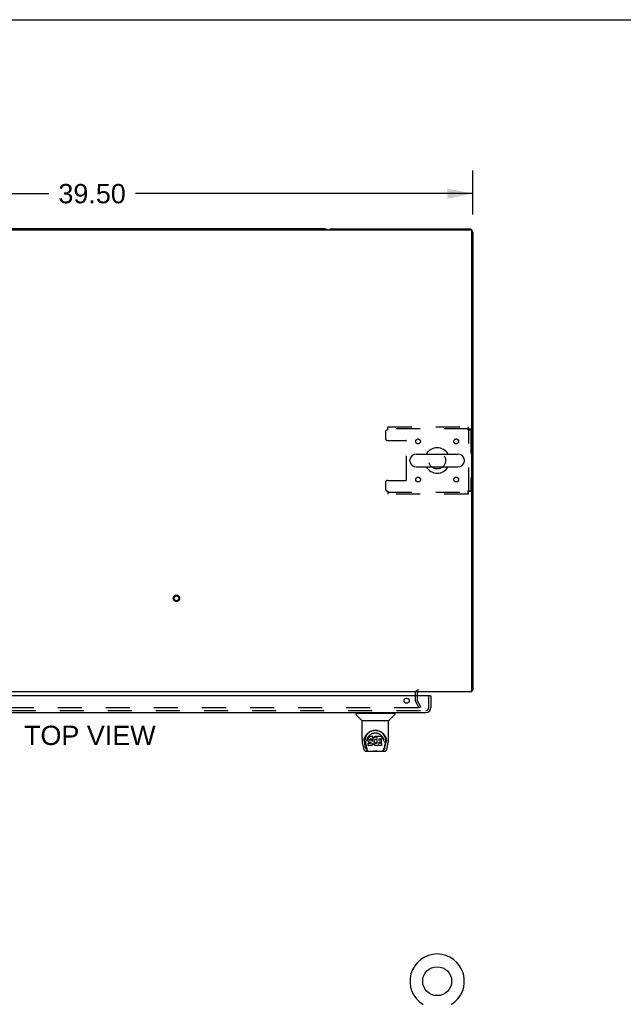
# Model space of a CAD drawing. Header units: inches. Extents: x 0 to 227, y 0 to 147.
# Tile 20 of 26: x 86 to 118, y 96 to 147. Entities that reach past the tile are written whole.
import ezdxf

# ---------------------------------------------------------------- set-up
doc = ezdxf.new("R2010")
doc.units = ezdxf.units.IN
doc.header["$LTSCALE"] = 12.466667
doc.header["$MEASUREMENT"] = 0
doc.linetypes.add('HIDDEN', pattern=[0.2, 0.1, -0.1])
doc.layers.get('0').update_dxf_attribs({"linetype": 'CONTINUOUS'})
for name, color, linetype in [('DEFAULT_2', 8, 'HIDDEN'), ('DIMENSIONS', 7, 'CONTINUOUS'), ('DOOR_ASSEMBLY', 7, 'CONTINUOUS')]:
    doc.layers.add(name, color=color, linetype=linetype)
doc.styles.get("Standard").update_dxf_attribs({"font": 'arial.ttf'})
doc.dimstyles.new('DIMSTYLE_1', dxfattribs={"dimtxt": 1, "dimasz": 1.333333, "dimexe": 0.09, "dimexo": 0.07, "dimgap": 0.0375, "dimtad": 0, "dimtih": 1, "dimtoh": 1, "dimzin": 4, "dimdsep": 46, "dimtxsty": 'Standard', "dimblk": '_FILLED', "dimblk1": '_FILLED', "dimblk2": '_FILLED', "dimcen": 0.09, "dimadec": 3, "dimazin": 1, "dimtfac": 1, "dimtdec": 3, "dimtofl": 0, "dimtmove": 0, "dimatfit": 3, "dimldrblk": '_FILLED', "dimfxl": 0, "dimtolj": 1, "dimtzin": 4, "dimarcsym": 0})

# ---------------------------------------------------------------- blocks, each defined once
blk = doc.blocks.new('_FILLED')
at = {"color": 0, "linetype": 'ByBlock'}
blk.add_solid([(0, 0), (-1, 0.2), (-1, -0.2)], dxfattribs=at)
blk = doc.blocks.new('*D1')
at = {"layer": 'DIMENSIONS', "color": 2, "linetype": 'Continuous'}
for p, q in [((70.429, 136.564), (70.429, 138.851)), ((109.929, 136.564), (109.929, 138.851)), ((70.429, 137.651), (87.932, 137.651)), ((109.929, 137.651), (92.427, 137.651))]:
    blk.add_line(p, q, dxfattribs=at)
at = {"layer": 'DIMENSIONS', "color": 2, "linetype": 'Continuous', "xscale": 1.3333333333, "yscale": 1.3333333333, "zscale": 1.3333333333, "rotation": 180}
blk.add_blockref('_FILLED', (70.429, 137.651), dxfattribs=at)
at = {"layer": 'DIMENSIONS', "color": 2, "linetype": 'Continuous', "xscale": 1.3333333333, "yscale": 1.3333333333, "zscale": 1.3333333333}
blk.add_blockref('_FILLED', (109.929, 137.651), dxfattribs=at)
at = {"layer": 'DIMENSIONS', "color": 2, "linetype": 'Continuous', "insert": (90.179, 138.151), "char_height": 1, "width": 3.49442, "attachment_point": 2, "line_spacing_factor": 0.9}
blk.add_mtext('39.50', dxfattribs=at)

msp = doc.modelspace()

# ---------------------------------------------------------------- linework, layer by layer
at = {"color": 7, "linetype": 'Continuous'}
for p, q in [((0, 146.667), (226.667, 146.667)), ((102.24, 135.82), (78.118, 135.82)), ((106.995, 124.154), (109.155, 124.154)), ((106.665, 123.781), (106.665, 123.858)), ((109.485, 123.781), (109.485, 123.858)), ((106.995, 123.485), (109.155, 123.485)), ((109.877, 111.924), (109.929, 111.924)), ((109.889, 111.891), (109.877, 111.9))]:
    msp.add_line(p, q, dxfattribs=at)
at = {"color": 3, "linetype": 'Continuous'}
for p, q in [((70.541, 135.768), (109.817, 135.768)), ((102.618, 135.82), (109.74, 135.82)), ((109.877, 111.82), (109.877, 135.708)), ((109.929, 135.631), (109.929, 111.924)), ((109.877, 111.82), (70.481, 111.82)), ((107.033, 111.735), (107.033, 111.616))]:
    msp.add_line(p, q, dxfattribs=at)
for points in [[(109.889, 111.891), (109.891, 111.893), (109.893, 111.895), (109.895, 111.897), (109.898, 111.899), (109.901, 111.901), (109.904, 111.902), (109.907, 111.904), (109.912, 111.907)], [(109.912, 111.907), (109.915, 111.908), (109.918, 111.91), (109.92, 111.911), (109.922, 111.913), (109.925, 111.914), (109.926, 111.916), (109.927, 111.918), (109.928, 111.919), (109.929, 111.921), (109.929, 111.922), (109.929, 111.924)]]:
    msp.add_lwpolyline(points, dxfattribs=at)
at = {"color": 7, "linetype": 'Continuous'}
msp.add_circle((108.075, 96.83), 0.75, dxfattribs=at)
for centre, radius, start, end in [((102.24, 135.631), 0.189, 46.487, 90), ((106.995, 123.82), 0.334, 90, 167.5716), ((108.075, 123.82), 0.655, 30.674, 149.326), ((109.155, 123.82), 0.334, 12.4284, 90), ((106.822, 123.858), 0.157, 167.5716, 180), ((106.822, 123.781), 0.157, 180, 192.4284), ((106.995, 123.82), 0.334, 192.4284, 270), ((109.155, 123.82), 0.334, 270, 347.5716), ((109.328, 123.858), 0.157, 0, 12.4284), ((109.328, 123.781), 0.157, 347.5716, 360), ((108.075, 123.82), 0.655, 210.674, 329.326), ((108.075, 96.83), 1.41, 300.818, 239.182)]:
    msp.add_arc(centre, radius, start, end, dxfattribs=at)
at = {"color": 3, "linetype": 'Continuous'}
for centre, radius, start, end in [((102.618, 135.631), 0.189, 90, 133.513), ((109.74, 135.631), 0.189, 0, 90), ((109.817, 135.708), 0.06, 0, 90), ((107.118, 111.735), 0.085, 90, 180), ((109.74, 112.009), 0.189, 316.4873, 321.7194)]:
    msp.add_arc(centre, radius, start, end, dxfattribs=at)
at = {"layer": 'DEFAULT_2', "color": 8, "linetype": 'HIDDEN'}
for p, q in [((105.513, 125.57), (109.691, 125.57)), ((105.513, 125.403), (105.513, 125.57)), ((109.691, 125.57), (109.691, 125.466)), ((105.388, 125.278), (105.388, 124.976)), ((109.691, 125.466), (105.513, 125.466)), ((109.825, 125.436), (109.721, 125.436)), ((109.721, 122.204), (109.721, 125.436)), ((109.825, 125.436), (109.825, 122.204)), ((105.513, 124.851), (106.458, 124.851)), ((106.488, 122.818), (106.488, 124.821)), ((105.388, 122.663), (105.388, 122.362)), ((105.513, 122.788), (106.458, 122.788)), ((105.513, 122.237), (105.513, 122.07)), ((105.513, 122.174), (109.691, 122.174)), ((109.691, 122.07), (105.513, 122.07)), ((109.691, 122.07), (109.691, 122.174)), ((109.825, 122.204), (109.721, 122.204)), ((106.929, 111.735), (106.929, 111.415)), ((107.144, 111.007), (106.948, 111.347)), ((107.033, 111.616), (107.033, 111.415)), ((107.234, 111.059), (107.038, 111.399)), ((107.098, 111.007), (72.011, 111.007)), ((107.234, 111.059), (107.144, 111.007))]:
    msp.add_line(p, q, dxfattribs=at)
for points in [[(109.691, 125.57), (109.689, 125.569), (109.687, 125.565), (109.684, 125.56), (109.682, 125.553), (109.68, 125.544), (109.677, 125.533), (109.675, 125.521), (109.673, 125.507), (109.67, 125.491), (109.668, 125.475), (109.665, 125.458), (109.663, 125.44), (109.661, 125.421), (109.658, 125.403)], [(109.691, 125.466), (109.689, 125.465), (109.687, 125.464), (109.684, 125.462), (109.682, 125.459), (109.68, 125.456), (109.677, 125.452), (109.675, 125.447), (109.673, 125.442), (109.67, 125.436), (109.668, 125.43), (109.665, 125.423), (109.663, 125.417), (109.661, 125.41), (109.658, 125.403)], [(109.658, 125.403), (109.677, 125.405), (109.696, 125.407), (109.714, 125.41), (109.731, 125.412), (109.747, 125.414), (109.763, 125.417), (109.777, 125.419), (109.789, 125.421), (109.8, 125.424), (109.809, 125.426), (109.816, 125.429), (109.821, 125.431), (109.824, 125.433), (109.825, 125.436)], [(109.658, 125.403), (109.665, 125.405), (109.672, 125.407), (109.679, 125.41), (109.686, 125.412), (109.692, 125.414), (109.698, 125.417), (109.703, 125.419), (109.708, 125.421), (109.712, 125.424), (109.715, 125.426), (109.718, 125.429), (109.72, 125.431), (109.721, 125.433), (109.721, 125.436)], [(109.825, 122.204), (109.824, 122.206), (109.821, 122.208), (109.816, 122.211), (109.809, 122.213), (109.8, 122.215), (109.789, 122.218), (109.777, 122.22), (109.763, 122.222), (109.747, 122.225), (109.731, 122.227), (109.714, 122.23), (109.696, 122.232), (109.677, 122.234), (109.658, 122.237)], [(109.658, 122.237), (109.661, 122.23), (109.663, 122.223), (109.665, 122.216), (109.668, 122.209), (109.67, 122.203), (109.673, 122.197), (109.675, 122.192), (109.677, 122.187), (109.68, 122.183), (109.682, 122.18), (109.684, 122.177), (109.687, 122.175), (109.689, 122.174), (109.691, 122.174)], [(109.721, 122.204), (109.721, 122.206), (109.72, 122.208), (109.718, 122.211), (109.715, 122.213), (109.712, 122.215), (109.708, 122.218), (109.703, 122.22), (109.698, 122.222), (109.692, 122.225), (109.686, 122.227), (109.679, 122.23), (109.672, 122.232), (109.665, 122.234), (109.658, 122.237)], [(109.658, 122.237), (109.661, 122.218), (109.663, 122.199), (109.665, 122.181), (109.668, 122.164), (109.67, 122.148), (109.673, 122.132), (109.675, 122.118), (109.677, 122.106), (109.68, 122.095), (109.682, 122.086), (109.684, 122.079), (109.687, 122.074), (109.689, 122.071), (109.691, 122.07)], [(107.118, 111.024), (107.118, 111.024), (107.118, 111.022), (107.117, 111.02), (107.117, 111.018), (107.116, 111.017), (107.115, 111.015), (107.114, 111.014), (107.112, 111.012), (107.111, 111.011), (107.109, 111.01), (107.108, 111.009), (107.106, 111.008), (107.104, 111.008), (107.102, 111.007), (107.1, 111.007), (107.098, 111.007)], [(107.116, 111.032), (107.117, 111.031), (107.117, 111.029), (107.118, 111.027), (107.118, 111.025), (107.118, 111.024)]]:
    msp.add_lwpolyline(points, dxfattribs=at)
for centre, radius in [((107.086, 124.809), 0.125), ((109.065, 124.809), 0.125), ((108.075, 123.82), 0.438), ((107.086, 122.83), 0.125), ((109.065, 122.83), 0.125), ((94.554, 116.674), 0.164), ((94.554, 116.674), 0.124)]:
    msp.add_circle(centre, radius, dxfattribs=at)
for centre, radius, start, end in [((105.513, 125.278), 0.125, 90, 180), ((105.513, 124.976), 0.125, 180, 270), ((106.458, 124.821), 0.03, 0, 90), ((105.513, 122.663), 0.125, 90, 180), ((106.458, 122.818), 0.03, 270, 360), ((105.513, 122.362), 0.125, 180, 270), ((107.118, 111.735), 0.189, 90, 180), ((107.066, 111.415), 0.137, 180, 210), ((107.066, 111.415), 0.033, 180, 210)]:
    msp.add_arc(centre, radius, start, end, dxfattribs=at)
at = {"layer": 'DOOR_ASSEMBLY', "color": 3, "linetype": 'Continuous'}
for p, q in [((107.722, 111.616), (70.824, 111.616)), ((107.742, 111.616), (107.742, 111.008)), ((71.051, 110.762), (107.495, 110.762))]:
    msp.add_line(p, q, dxfattribs=at)
at = {"layer": 'DOOR_ASSEMBLY', "color": 8, "linetype": 'HIDDEN'}
for p, q in [((107.638, 111.008), (107.638, 111.616)), ((71.051, 110.866), (107.495, 110.866))]:
    msp.add_line(p, q, dxfattribs=at)
at = {"layer": 'DOOR_ASSEMBLY', "color": 7, "linetype": 'Continuous'}
for p, q in [((107.722, 111.616), (107.742, 111.616)), ((103.922, 110.722), (103.922, 110.762)), ((105.812, 110.722), (105.812, 110.762)), ((103.863, 110.714), (103.863, 110.66)), ((103.871, 110.722), (105.863, 110.722)), ((104.169, 110.337), (103.875, 110.632)), ((104.178, 109.349), (104.178, 110.313)), ((105.548, 110.321), (104.186, 110.321)), ((105.544, 110.329), (104.19, 110.329)), ((104.252, 110.329), (104.25, 110.325)), ((104.25, 110.325), (104.25, 110.325)), ((105.484, 110.325), (105.482, 110.329)), ((105.484, 110.325), (105.484, 110.325)), ((105.556, 109.349), (105.556, 110.313)), ((105.565, 110.337), (105.859, 110.632)), ((105.871, 110.714), (105.871, 110.66)), ((104.285, 109.265), (104.289, 109.322)), ((104.285, 109.266), (104.285, 109.265)), ((104.289, 109.322), (104.297, 109.376)), ((104.299, 109.382), (104.298, 109.328)), ((104.346, 109.275), (104.348, 109.249)), ((104.431, 109.279), (104.431, 109.278)), ((104.434, 109.604), (104.46, 109.638)), ((104.491, 109.402), (104.49, 109.377)), ((104.491, 109.343), (104.49, 109.377)), ((104.496, 109.427), (104.491, 109.402)), ((104.492, 109.367), (104.491, 109.402)), ((104.491, 109.343), (104.491, 109.342)), ((104.492, 109.318), (104.491, 109.343)), ((104.496, 109.293), (104.492, 109.318)), ((104.492, 109.318), (104.492, 109.318)), ((104.506, 109.452), (104.496, 109.427)), ((104.497, 109.392), (104.496, 109.427)), ((104.506, 109.269), (104.496, 109.293)), ((104.496, 109.293), (104.496, 109.293)), ((104.521, 109.473), (104.506, 109.452)), ((104.507, 109.416), (104.506, 109.452)), ((104.52, 109.248), (104.506, 109.269)), ((104.506, 109.269), (104.506, 109.269)), ((104.537, 109.23), (104.52, 109.248)), ((104.52, 109.248), (104.52, 109.248)), ((104.531, 109.483), (104.521, 109.473)), ((104.521, 109.438), (104.521, 109.473)), ((104.542, 109.491), (104.531, 109.483)), ((104.531, 109.447), (104.531, 109.483)), ((104.559, 109.216), (104.537, 109.23)), ((104.537, 109.23), (104.537, 109.23)), ((104.565, 109.501), (104.542, 109.491)), ((104.542, 109.454), (104.542, 109.491)), ((104.571, 109.211), (104.559, 109.216)), ((104.559, 109.216), (104.559, 109.216)), ((104.591, 109.509), (104.565, 109.501)), ((104.565, 109.465), (104.565, 109.501)), ((104.582, 109.358), (104.58, 109.345)), ((104.58, 109.345), (104.58, 109.331)), ((104.58, 109.325), (104.58, 109.343)), ((104.581, 109.319), (104.582, 109.355)), ((104.584, 109.362), (104.582, 109.358)), ((104.585, 109.351), (104.582, 109.355)), ((104.587, 109.364), (104.584, 109.361)), ((104.584, 109.315), (104.585, 109.351)), ((104.588, 109.348), (104.585, 109.351)), ((104.598, 109.367), (104.587, 109.364)), ((104.6, 109.345), (104.588, 109.348)), ((104.588, 109.312), (104.588, 109.348)), ((104.744, 109.509), (104.591, 109.509)), ((104.591, 109.473), (104.591, 109.509)), ((104.612, 109.368), (104.598, 109.367)), ((104.623, 109.346), (104.6, 109.345)), ((104.6, 109.308), (104.6, 109.345)), ((104.6, 109.307), (104.6, 109.308)), ((104.612, 109.369), (104.612, 109.368)), ((104.725, 109.368), (104.612, 109.368)), ((104.648, 109.344), (104.623, 109.346)), ((104.623, 109.309), (104.623, 109.346)), ((104.623, 109.307), (104.623, 109.309)), ((104.673, 109.339), (104.648, 109.344)), ((104.648, 109.308), (104.648, 109.344)), ((104.648, 109.306), (104.648, 109.308)), ((104.686, 109.333), (104.673, 109.339)), ((104.673, 109.302), (104.673, 109.339)), ((104.685, 109.297), (104.686, 109.333)), ((104.697, 109.325), (104.686, 109.333)), ((104.696, 109.289), (104.697, 109.325)), ((104.715, 109.307), (104.697, 109.325)), ((104.714, 109.271), (104.715, 109.307)), ((104.724, 109.293), (104.715, 109.307)), ((104.728, 109.335), (104.724, 109.293)), ((104.724, 109.256), (104.724, 109.293)), ((104.737, 109.369), (104.725, 109.368)), ((104.725, 109.368), (104.725, 109.369)), ((104.726, 109.249), (104.726, 109.25)), ((104.731, 109.358), (104.728, 109.335)), ((104.728, 109.3), (104.728, 109.335)), ((104.735, 109.369), (104.731, 109.358)), ((104.732, 109.323), (104.731, 109.358)), ((104.741, 109.382), (104.737, 109.37)), ((104.738, 109.345), (104.738, 109.371)), ((104.743, 109.396), (104.741, 109.382)), ((104.741, 109.382), (104.741, 109.382)), ((104.743, 109.474), (104.744, 109.509)), ((104.744, 109.42), (104.743, 109.396)), ((104.746, 109.402), (104.743, 109.393)), ((104.743, 109.396), (104.743, 109.396)), ((104.745, 109.455), (104.744, 109.509)), ((104.744, 109.42), (104.745, 109.455)), ((104.757, 109.423), (104.746, 109.402)), ((104.747, 109.367), (104.746, 109.402)), ((104.77, 109.442), (104.757, 109.423)), ((104.758, 109.387), (104.757, 109.423)), ((104.786, 109.46), (104.77, 109.442)), ((104.771, 109.406), (104.77, 109.442)), ((104.803, 109.476), (104.786, 109.46)), ((104.786, 109.424), (104.786, 109.46)), ((104.822, 109.49), (104.803, 109.476)), ((104.803, 109.44), (104.803, 109.476)), ((104.81, 109.27), (104.809, 109.244)), ((104.813, 109.296), (104.81, 109.27)), ((104.81, 109.266), (104.81, 109.27)), ((104.813, 109.254), (104.81, 109.266)), ((104.81, 109.231), (104.81, 109.266)), ((104.812, 109.219), (104.813, 109.254)), ((104.817, 109.307), (104.813, 109.296)), ((104.822, 109.23), (104.813, 109.254)), ((104.822, 109.318), (104.817, 109.307)), ((104.845, 109.5), (104.822, 109.49)), ((104.823, 109.454), (104.822, 109.49)), ((104.836, 109.34), (104.822, 109.318)), ((104.835, 109.208), (104.822, 109.23)), ((104.822, 109.195), (104.822, 109.23)), ((104.844, 109.349), (104.836, 109.34)), ((104.852, 109.355), (104.843, 109.349)), ((104.868, 109.506), (104.845, 109.5)), ((104.845, 109.464), (104.845, 109.5)), ((104.876, 109.364), (104.852, 109.355)), ((104.892, 109.508), (104.868, 109.506)), ((104.869, 109.469), (104.868, 109.506)), ((104.887, 109.367), (104.876, 109.364)), ((104.898, 109.367), (104.887, 109.367)), ((104.892, 109.508), (104.916, 109.507)), ((104.892, 109.471), (104.892, 109.508)), ((104.892, 109.47), (104.892, 109.471)), ((104.909, 109.364), (104.898, 109.367)), ((104.921, 109.36), (104.909, 109.364)), ((104.929, 109.506), (104.916, 109.507)), ((104.916, 109.471), (104.916, 109.507)), ((104.916, 109.469), (104.916, 109.471)), ((104.942, 109.501), (104.929, 109.506)), ((104.929, 109.469), (104.929, 109.506)), ((104.955, 109.407), (104.939, 109.367)), ((104.941, 109.465), (104.942, 109.501)), ((104.954, 109.493), (104.942, 109.501)), ((105.202, 109.507), (104.954, 109.507)), ((104.954, 109.458), (104.954, 109.507)), ((104.96, 109.155), (104.955, 109.407)), ((104.957, 109.413), (104.956, 109.411)), ((104.956, 109.411), (104.956, 109.41)), ((104.956, 109.41), (104.956, 109.409)), ((104.956, 109.409), (104.956, 109.409)), ((104.956, 109.409), (104.956, 109.409)), ((104.956, 109.409), (104.956, 109.408)), ((104.956, 109.408), (104.956, 109.408)), ((104.956, 109.408), (104.956, 109.408)), ((104.957, 109.415), (104.957, 109.414)), ((104.957, 109.414), (104.957, 109.413)), ((105.045, 109.368), (105.044, 109.31)), ((105.202, 109.368), (105.045, 109.368)), ((105.171, 109.345), (105.045, 109.345)), ((105.183, 109.224), (105.185, 109.331)), ((105.217, 109.382), (105.218, 109.491)), ((105.218, 109.521), (105.235, 109.497)), ((105.3, 109.309), (105.303, 109.278)), ((105.303, 109.278), (105.303, 109.278)), ((105.423, 109.427), (105.436, 109.376)), ((105.435, 109.382), (105.435, 109.328)), ((105.449, 109.265), (105.449, 109.266)), ((104.193, 109.206), (104.258, 108.9)), ((104.366, 108.932), (104.31, 109.209)), ((104.357, 109.185), (104.419, 108.881)), ((104.382, 108.746), (105.352, 108.746)), ((104.425, 108.825), (104.432, 108.825)), ((104.432, 108.825), (104.435, 108.816)), ((104.436, 108.813), (104.435, 108.816)), ((104.504, 109.176), (104.496, 109.168)), ((104.498, 109.055), (104.496, 109.168)), ((104.505, 109.048), (104.498, 109.055)), ((104.566, 109.177), (104.504, 109.176)), ((104.504, 109.14), (104.504, 109.176)), ((104.651, 109.048), (104.505, 109.048)), ((104.505, 109.048), (104.505, 109.048)), ((104.627, 109.177), (104.566, 109.177)), ((104.566, 109.14), (104.566, 109.177)), ((104.566, 109.14), (104.566, 109.139)), ((104.584, 109.209), (104.571, 109.211)), ((104.632, 109.209), (104.584, 109.209)), ((104.64, 109.178), (104.627, 109.177)), ((104.627, 109.14), (104.627, 109.177)), ((104.627, 109.14), (104.627, 109.139)), ((104.638, 109.208), (104.632, 109.209)), ((104.632, 109.209), (104.632, 109.209)), ((104.643, 109.206), (104.638, 109.208)), ((104.645, 109.181), (104.64, 109.178)), ((104.64, 109.141), (104.64, 109.178)), ((104.648, 109.203), (104.643, 109.206)), ((104.649, 109.185), (104.645, 109.181)), ((104.645, 109.145), (104.645, 109.181)), ((104.652, 109.198), (104.648, 109.203)), ((104.655, 109.193), (104.649, 109.185)), ((104.65, 109.149), (104.649, 109.185)), ((104.664, 109.05), (104.651, 109.048)), ((104.658, 109.186), (104.652, 109.198)), ((104.66, 109.173), (104.658, 109.187)), ((104.658, 109.161), (104.658, 109.187)), ((104.66, 109.167), (104.66, 109.177)), ((104.676, 109.054), (104.664, 109.05)), ((104.697, 109.068), (104.676, 109.054)), ((104.676, 109.054), (104.676, 109.054)), ((104.714, 109.085), (104.697, 109.068)), ((104.697, 109.068), (104.697, 109.068)), ((104.722, 109.096), (104.714, 109.085)), ((104.714, 109.085), (104.714, 109.085)), ((104.727, 109.107), (104.722, 109.096)), ((104.722, 109.096), (104.722, 109.096)), ((104.728, 109.107), (104.727, 109.107)), ((104.737, 109.129), (104.728, 109.107)), ((104.744, 109.153), (104.737, 109.13)), ((104.737, 109.13), (104.737, 109.129)), ((104.743, 109.164), (104.743, 109.165)), ((104.743, 109.165), (104.743, 109.165)), ((104.744, 109.163), (104.743, 109.164)), ((104.743, 109.164), (104.743, 109.164)), ((104.744, 109.163), (104.744, 109.163)), ((104.764, 109.126), (104.744, 109.161)), ((104.744, 109.161), (104.744, 109.153)), ((104.744, 109.153), (104.744, 109.153)), ((104.777, 109.107), (104.764, 109.126)), ((104.764, 109.126), (104.764, 109.126)), ((104.777, 109.107), (104.778, 109.107)), ((104.793, 109.09), (104.778, 109.107)), ((104.81, 109.075), (104.793, 109.09)), ((104.793, 109.09), (104.793, 109.09)), ((104.828, 109.061), (104.81, 109.075)), ((104.81, 109.075), (104.81, 109.075)), ((104.838, 109.056), (104.828, 109.061)), ((104.828, 109.061), (104.828, 109.061)), ((104.834, 109.172), (104.835, 109.208)), ((104.842, 109.198), (104.835, 109.208)), ((104.849, 109.052), (104.838, 109.056)), ((104.838, 109.056), (104.838, 109.056)), ((104.852, 109.19), (104.842, 109.198)), ((104.842, 109.162), (104.842, 109.198)), ((104.872, 109.046), (104.849, 109.052)), ((104.851, 109.154), (104.852, 109.19)), ((104.862, 109.183), (104.852, 109.19)), ((104.873, 109.179), (104.862, 109.183)), ((104.862, 109.147), (104.862, 109.183)), ((104.894, 109.044), (104.872, 109.046)), ((104.885, 109.176), (104.873, 109.179)), ((104.873, 109.142), (104.873, 109.179)), ((104.885, 109.176), (104.898, 109.176)), ((104.885, 109.14), (104.885, 109.176)), ((104.885, 109.138), (104.885, 109.14)), ((104.917, 109.047), (104.894, 109.044)), ((104.894, 109.044), (104.894, 109.044)), ((104.91, 109.178), (104.898, 109.176)), ((104.898, 109.139), (104.898, 109.176)), ((104.898, 109.138), (104.898, 109.139)), ((104.922, 109.182), (104.91, 109.178)), ((104.91, 109.141), (104.91, 109.178)), ((104.939, 109.054), (104.917, 109.047)), ((104.933, 109.187), (104.922, 109.182)), ((104.922, 109.145), (104.922, 109.182)), ((104.943, 109.194), (104.933, 109.187)), ((104.933, 109.15), (104.933, 109.187)), ((104.958, 109.065), (104.939, 109.054)), ((104.939, 109.054), (104.939, 109.054)), ((104.944, 109.158), (104.943, 109.194)), ((104.964, 109.065), (104.958, 109.065)), ((104.962, 109.147), (104.961, 109.148)), ((104.963, 109.056), (104.963, 109.065)), ((105.203, 109.048), (104.972, 109.048)), ((105.044, 109.213), (105.042, 109.138)), ((105.171, 109.213), (105.043, 109.213)), ((105.203, 109.173), (105.043, 109.173)), ((105.211, 109.056), (105.213, 109.163)), ((105.298, 108.813), (105.299, 108.816)), ((105.299, 108.816), (105.301, 108.825)), ((105.301, 108.825), (105.308, 108.825)), ((105.377, 109.182), (105.315, 108.881)), ((105.367, 108.932), (105.424, 109.209)), ((105.476, 108.9), (105.541, 109.206))]:
    msp.add_line(p, q, dxfattribs=at)
for points in [[(104.249, 110.323), (104.248, 110.322), (104.248, 110.322), (104.248, 110.321), (104.247, 110.321), (104.248, 110.321)], [(104.25, 110.325), (104.249, 110.324), (104.249, 110.323)], [(105.485, 110.323), (105.485, 110.324), (105.484, 110.325)], [(105.486, 110.321), (105.486, 110.321), (105.486, 110.321), (105.486, 110.322), (105.486, 110.322), (105.485, 110.323)], [(104.297, 109.376), (104.31, 109.427), (104.327, 109.475), (104.348, 109.52), (104.371, 109.561), (104.396, 109.6), (104.424, 109.635), (104.455, 109.669), (104.488, 109.7), (104.525, 109.728), (104.563, 109.754), (104.604, 109.777), (104.647, 109.796), (104.69, 109.812), (104.734, 109.824), (104.779, 109.833), (104.823, 109.838), (104.867, 109.84), (104.911, 109.838), (104.955, 109.833), (105, 109.824), (105.044, 109.812), (105.087, 109.796), (105.13, 109.777), (105.171, 109.754), (105.209, 109.728), (105.246, 109.7), (105.279, 109.669), (105.31, 109.635), (105.338, 109.6), (105.363, 109.561), (105.386, 109.52), (105.407, 109.475), (105.423, 109.427)], [(104.515, 109.697), (104.545, 109.722), (104.575, 109.745), (104.606, 109.764)], [(104.606, 109.764), (104.638, 109.781), (104.67, 109.795), (104.703, 109.807)], [(104.703, 109.807), (104.735, 109.817), (104.768, 109.824), (104.801, 109.83), (104.833, 109.833), (104.866, 109.834), (104.898, 109.833), (104.931, 109.83), (104.963, 109.825), (104.996, 109.818)], [(104.996, 109.818), (105.028, 109.808), (105.06, 109.797), (105.093, 109.782)], [(105.093, 109.782), (105.124, 109.766), (105.155, 109.747), (105.186, 109.725), (105.216, 109.7), (105.244, 109.672), (105.272, 109.642), (105.297, 109.607), (105.32, 109.57), (105.341, 109.53), (105.359, 109.486), (105.373, 109.441), (105.382, 109.395), (105.388, 109.348)], [(104.178, 109.349), (104.179, 109.316), (104.182, 109.276), (104.187, 109.236), (104.193, 109.206)], [(104.298, 109.328), (104.299, 109.293), (104.303, 109.249), (104.31, 109.209)], [(104.346, 109.275), (104.345, 109.299), (104.346, 109.346), (104.351, 109.393), (104.361, 109.439), (104.374, 109.484), (104.391, 109.527), (104.411, 109.567), (104.434, 109.604)], [(104.348, 109.25), (104.35, 109.23), (104.353, 109.206), (104.357, 109.185)], [(104.431, 109.279), (104.433, 109.309), (104.439, 109.346)], [(104.439, 109.346), (104.447, 109.381), (104.458, 109.413), (104.47, 109.443)], [(104.46, 109.638), (104.487, 109.669), (104.515, 109.697)], [(104.47, 109.443), (104.483, 109.47), (104.499, 109.497)], [(104.491, 109.342), (104.491, 109.342), (104.491, 109.342), (104.491, 109.342), (104.492, 109.341), (104.492, 109.341), (104.493, 109.341)], [(104.492, 109.367), (104.492, 109.367), (104.492, 109.367), (104.493, 109.366), (104.493, 109.366), (104.494, 109.366), (104.494, 109.366)], [(104.492, 109.318), (104.492, 109.317), (104.492, 109.317), (104.492, 109.317), (104.493, 109.317), (104.493, 109.317), (104.494, 109.317)], [(104.496, 109.293), (104.497, 109.293), (104.497, 109.292), (104.497, 109.292), (104.498, 109.292), (104.498, 109.292)], [(104.497, 109.392), (104.497, 109.391), (104.497, 109.391), (104.498, 109.391), (104.498, 109.391), (104.499, 109.391), (104.499, 109.39)], [(104.499, 109.497), (104.516, 109.521), (104.534, 109.544), (104.553, 109.566), (104.574, 109.586), (104.597, 109.605), (104.621, 109.623), (104.646, 109.639), (104.672, 109.653), (104.699, 109.665), (104.727, 109.676), (104.755, 109.684), (104.783, 109.691), (104.811, 109.695), (104.839, 109.698), (104.867, 109.699), (104.894, 109.698), (104.922, 109.696), (104.95, 109.691), (104.978, 109.685), (105.006, 109.676), (105.034, 109.666), (105.062, 109.653), (105.088, 109.639), (105.113, 109.623), (105.137, 109.606), (105.159, 109.587), (105.18, 109.566), (105.2, 109.544), (105.218, 109.521)], [(104.506, 109.269), (104.506, 109.269), (104.506, 109.269), (104.507, 109.269), (104.507, 109.269)], [(104.507, 109.416), (104.507, 109.416), (104.507, 109.415), (104.507, 109.415), (104.508, 109.415), (104.508, 109.415), (104.508, 109.415)], [(104.52, 109.248), (104.52, 109.248), (104.52, 109.248), (104.52, 109.248), (104.521, 109.248), (104.521, 109.248)], [(104.521, 109.437), (104.522, 109.437), (104.522, 109.437), (104.522, 109.437), (104.522, 109.436), (104.523, 109.436), (104.523, 109.436)], [(104.531, 109.447), (104.531, 109.446), (104.532, 109.446), (104.532, 109.446), (104.532, 109.446), (104.532, 109.445), (104.532, 109.445)], [(104.537, 109.23), (104.537, 109.23), (104.538, 109.23), (104.538, 109.23), (104.539, 109.23)], [(104.542, 109.454), (104.542, 109.454), (104.543, 109.454), (104.543, 109.453), (104.543, 109.453), (104.543, 109.453), (104.543, 109.453)], [(104.559, 109.216), (104.559, 109.216), (104.559, 109.216), (104.559, 109.216)], [(104.565, 109.464), (104.565, 109.464), (104.566, 109.464), (104.566, 109.464), (104.566, 109.464), (104.566, 109.463), (104.566, 109.463)], [(104.578, 109.344), (104.579, 109.344), (104.579, 109.344), (104.58, 109.344), (104.58, 109.344), (104.58, 109.345), (104.58, 109.345)], [(104.578, 109.33), (104.578, 109.33), (104.579, 109.33), (104.579, 109.33), (104.579, 109.33), (104.579, 109.331), (104.58, 109.331)], [(104.578, 109.323), (104.578, 109.323), (104.579, 109.323), (104.579, 109.324), (104.58, 109.324), (104.58, 109.324), (104.58, 109.324)], [(104.58, 109.318), (104.58, 109.318), (104.58, 109.318), (104.581, 109.318), (104.581, 109.318), (104.581, 109.319), (104.581, 109.319)], [(104.581, 109.357), (104.581, 109.357), (104.582, 109.357), (104.582, 109.358), (104.582, 109.358), (104.582, 109.358)], [(104.583, 109.361), (104.583, 109.361), (104.584, 109.361), (104.584, 109.361), (104.584, 109.361)], [(104.583, 109.313), (104.583, 109.314), (104.583, 109.314), (104.584, 109.314), (104.584, 109.314), (104.584, 109.314), (104.584, 109.315)], [(104.586, 109.364), (104.586, 109.364), (104.587, 109.364), (104.587, 109.364), (104.587, 109.364)], [(104.587, 109.31), (104.587, 109.31), (104.588, 109.311), (104.588, 109.311), (104.588, 109.311), (104.588, 109.311), (104.588, 109.311)], [(104.591, 109.473), (104.591, 109.472), (104.591, 109.472), (104.591, 109.472), (104.591, 109.472), (104.591, 109.471), (104.591, 109.471)], [(104.598, 109.368), (104.598, 109.368), (104.598, 109.367), (104.598, 109.367)], [(104.672, 109.301), (104.672, 109.301), (104.672, 109.301), (104.673, 109.301), (104.673, 109.302), (104.673, 109.302), (104.673, 109.302)], [(104.684, 109.295), (104.684, 109.296), (104.685, 109.296), (104.685, 109.296), (104.685, 109.296), (104.685, 109.296), (104.685, 109.297)], [(104.695, 109.288), (104.695, 109.288), (104.695, 109.288), (104.696, 109.288), (104.696, 109.288), (104.696, 109.289), (104.696, 109.289)], [(104.713, 109.27), (104.713, 109.27), (104.713, 109.27), (104.714, 109.27), (104.714, 109.271), (104.714, 109.271), (104.714, 109.271)], [(104.726, 109.25), (104.725, 109.252), (104.725, 109.253), (104.725, 109.254), (104.724, 109.255)], [(104.73, 109.299), (104.73, 109.299), (104.729, 109.299), (104.729, 109.299), (104.729, 109.299), (104.728, 109.3), (104.728, 109.3)], [(104.734, 109.321), (104.734, 109.321), (104.733, 109.322), (104.733, 109.322), (104.732, 109.322), (104.732, 109.322), (104.732, 109.323)], [(104.737, 109.369), (104.737, 109.369), (104.736, 109.37), (104.736, 109.37), (104.736, 109.37)], [(104.737, 109.37), (104.737, 109.37), (104.737, 109.369), (104.737, 109.369)], [(104.74, 109.344), (104.739, 109.344), (104.739, 109.344), (104.739, 109.344), (104.738, 109.344), (104.738, 109.345), (104.738, 109.345)], [(104.741, 109.382), (104.741, 109.381), (104.741, 109.381), (104.74, 109.381), (104.74, 109.381), (104.739, 109.381)], [(104.743, 109.473), (104.742, 109.472), (104.742, 109.472), (104.742, 109.472), (104.742, 109.472), (104.741, 109.471), (104.741, 109.471)], [(104.743, 109.396), (104.743, 109.396), (104.743, 109.395), (104.742, 109.395), (104.742, 109.395), (104.742, 109.395), (104.741, 109.395)], [(104.744, 109.42), (104.744, 109.42), (104.744, 109.42), (104.744, 109.419), (104.743, 109.419), (104.743, 109.419), (104.742, 109.419)], [(104.748, 109.365), (104.748, 109.365), (104.748, 109.365), (104.747, 109.366), (104.747, 109.366), (104.747, 109.366), (104.747, 109.367)], [(104.759, 109.386), (104.759, 109.386), (104.759, 109.386), (104.758, 109.386), (104.758, 109.386), (104.758, 109.387), (104.758, 109.387)], [(104.772, 109.405), (104.772, 109.405), (104.772, 109.405), (104.772, 109.405), (104.771, 109.405), (104.771, 109.406), (104.771, 109.406)], [(104.787, 109.422), (104.787, 109.422), (104.787, 109.422), (104.787, 109.423), (104.786, 109.423), (104.786, 109.423), (104.786, 109.424)], [(104.804, 109.438), (104.804, 109.439), (104.804, 109.439), (104.804, 109.439), (104.803, 109.439), (104.803, 109.439), (104.803, 109.44)], [(104.809, 109.244), (104.808, 109.243), (104.808, 109.243), (104.808, 109.243), (104.808, 109.243), (104.807, 109.242), (104.807, 109.242)], [(104.81, 109.27), (104.81, 109.27), (104.809, 109.269), (104.809, 109.269), (104.809, 109.269), (104.808, 109.269), (104.808, 109.269)], [(104.81, 109.231), (104.809, 109.231), (104.809, 109.231), (104.809, 109.23), (104.808, 109.23), (104.808, 109.23), (104.808, 109.23)], [(104.812, 109.219), (104.812, 109.219), (104.812, 109.218), (104.811, 109.218), (104.811, 109.218), (104.811, 109.218), (104.81, 109.218)], [(104.813, 109.295), (104.813, 109.295), (104.813, 109.295), (104.812, 109.295), (104.812, 109.295), (104.811, 109.295)], [(104.817, 109.307), (104.817, 109.307), (104.816, 109.306), (104.816, 109.306), (104.816, 109.306), (104.815, 109.306)], [(104.822, 109.318), (104.822, 109.317), (104.822, 109.317), (104.821, 109.317), (104.821, 109.317)], [(104.824, 109.452), (104.823, 109.453), (104.823, 109.453), (104.823, 109.453), (104.823, 109.453), (104.823, 109.454), (104.823, 109.454)], [(104.836, 109.34), (104.836, 109.34), (104.836, 109.339), (104.836, 109.339), (104.835, 109.339), (104.835, 109.34)], [(104.843, 109.349), (104.843, 109.348), (104.843, 109.348), (104.843, 109.348), (104.842, 109.349)], [(104.846, 109.462), (104.846, 109.462), (104.845, 109.463), (104.845, 109.463), (104.845, 109.463), (104.845, 109.463), (104.845, 109.464)], [(104.852, 109.355), (104.852, 109.355), (104.852, 109.355), (104.851, 109.355)], [(104.869, 109.467), (104.869, 109.468), (104.869, 109.468), (104.869, 109.468), (104.869, 109.468), (104.869, 109.469), (104.869, 109.469)], [(104.876, 109.364), (104.876, 109.364), (104.876, 109.365), (104.875, 109.365)], [(104.887, 109.367), (104.887, 109.367), (104.887, 109.367), (104.887, 109.368)], [(104.898, 109.367), (104.898, 109.367), (104.898, 109.367), (104.898, 109.368)], [(104.909, 109.364), (104.909, 109.364), (104.91, 109.364), (104.91, 109.365)], [(104.921, 109.36), (104.921, 109.36), (104.923, 109.359), (104.925, 109.359), (104.927, 109.359), (104.93, 109.359), (104.932, 109.36), (104.934, 109.361), (104.935, 109.362), (104.937, 109.363), (104.938, 109.365), (104.939, 109.367), (104.939, 109.367)], [(104.922, 109.36), (104.921, 109.36), (104.921, 109.36), (104.921, 109.36)], [(104.928, 109.467), (104.928, 109.468), (104.928, 109.468), (104.929, 109.468), (104.929, 109.468), (104.929, 109.468), (104.929, 109.469)], [(104.941, 109.463), (104.941, 109.463), (104.941, 109.464), (104.941, 109.464), (104.941, 109.464), (104.941, 109.464), (104.941, 109.465)], [(104.956, 109.469), (104.956, 109.469), (104.956, 109.47), (104.955, 109.47), (104.955, 109.47), (104.955, 109.47), (104.955, 109.47)], [(104.956, 109.453), (104.956, 109.453), (104.956, 109.454), (104.956, 109.454), (104.955, 109.455), (104.955, 109.455), (104.955, 109.456)], [(104.956, 109.408), (104.956, 109.408), (104.955, 109.407)], [(104.955, 109.407), (104.955, 109.407), (104.955, 109.407), (104.955, 109.407)], [(105.042, 109.307), (105.042, 109.307), (105.043, 109.307), (105.043, 109.307), (105.043, 109.307), (105.043, 109.308), (105.043, 109.308)], [(105.043, 109.369), (105.043, 109.369), (105.044, 109.369), (105.044, 109.368), (105.044, 109.368), (105.044, 109.368), (105.045, 109.368)], [(105.171, 109.213), (105.173, 109.213), (105.175, 109.213), (105.176, 109.214), (105.178, 109.215), (105.179, 109.216), (105.18, 109.217), (105.181, 109.218), (105.182, 109.22), (105.183, 109.222), (105.183, 109.224)], [(105.202, 109.368), (105.203, 109.368), (105.206, 109.369), (105.208, 109.369), (105.21, 109.371), (105.212, 109.372), (105.213, 109.374), (105.215, 109.376), (105.216, 109.378), (105.216, 109.381), (105.217, 109.382)], [(105.235, 109.497), (105.25, 109.471), (105.264, 109.443)], [(105.264, 109.443), (105.276, 109.413), (105.287, 109.381), (105.295, 109.346), (105.3, 109.309)], [(105.377, 109.182), (105.377, 109.185), (105.378, 109.188), (105.378, 109.191), (105.379, 109.194), (105.379, 109.196), (105.38, 109.199), (105.38, 109.202), (105.381, 109.206), (105.381, 109.209), (105.382, 109.212), (105.382, 109.215), (105.383, 109.219), (105.383, 109.222), (105.384, 109.226), (105.384, 109.229), (105.384, 109.233), (105.385, 109.237), (105.385, 109.241), (105.386, 109.245), (105.386, 109.249), (105.388, 109.275)], [(105.388, 109.348), (105.389, 109.3), (105.388, 109.275)], [(105.424, 109.209), (105.431, 109.249), (105.435, 109.293), (105.435, 109.328)], [(105.436, 109.376), (105.445, 109.322), (105.449, 109.265)], [(105.541, 109.206), (105.546, 109.236), (105.552, 109.276), (105.555, 109.316), (105.556, 109.349)], [(104.258, 108.9), (104.261, 108.887), (104.266, 108.869), (104.271, 108.852), (104.276, 108.837), (104.282, 108.823), (104.288, 108.811), (104.294, 108.8), (104.301, 108.789), (104.309, 108.779), (104.319, 108.771), (104.329, 108.763), (104.34, 108.756), (104.353, 108.751), (104.365, 108.747)], [(104.365, 108.747), (104.379, 108.746), (104.382, 108.746)], [(104.366, 108.932), (104.37, 108.916), (104.375, 108.897), (104.38, 108.881), (104.385, 108.866), (104.391, 108.853), (104.398, 108.843), (104.405, 108.834), (104.412, 108.828), (104.419, 108.825), (104.425, 108.825)], [(104.419, 108.881), (104.421, 108.871), (104.423, 108.859), (104.426, 108.847), (104.429, 108.835), (104.432, 108.825)], [(104.472, 108.794), (104.467, 108.794), (104.462, 108.794), (104.457, 108.795), (104.453, 108.797), (104.449, 108.799), (104.445, 108.802), (104.442, 108.805), (104.439, 108.808), (104.436, 108.812), (104.436, 108.813)], [(104.436, 108.813), (104.442, 108.801), (104.448, 108.79), (104.455, 108.78), (104.462, 108.771), (104.469, 108.764), (104.477, 108.757), (104.485, 108.752), (104.495, 108.748), (104.504, 108.746), (104.511, 108.746)], [(104.497, 109.133), (104.497, 109.132), (104.497, 109.132), (104.498, 109.132), (104.498, 109.132), (104.498, 109.132), (104.499, 109.132)], [(104.498, 109.055), (104.499, 109.054), (104.499, 109.054), (104.5, 109.054), (104.5, 109.054)], [(104.498, 109.055), (104.498, 109.055), (104.498, 109.055)], [(104.504, 109.139), (104.505, 109.139), (104.505, 109.139), (104.505, 109.139), (104.505, 109.139), (104.505, 109.138), (104.505, 109.138)], [(104.505, 109.048), (104.506, 109.048), (104.506, 109.048), (104.506, 109.048), (104.506, 109.048), (104.506, 109.048), (104.506, 109.048)], [(104.571, 109.211), (104.571, 109.211), (104.571, 109.212), (104.572, 109.212)], [(104.584, 109.209), (104.584, 109.209), (104.584, 109.209), (104.584, 109.21)], [(104.596, 108.746), (104.618, 108.746), (104.641, 108.748), (104.665, 108.75), (104.691, 108.753), (104.719, 108.755), (104.747, 108.758), (104.776, 108.76), (104.806, 108.762), (104.836, 108.763), (104.867, 108.764), (104.897, 108.763), (104.927, 108.762), (104.957, 108.76), (104.987, 108.758), (105.015, 108.755), (105.042, 108.753), (105.068, 108.75), (105.093, 108.748), (105.116, 108.746), (105.137, 108.746)], [(104.596, 108.746), (104.62, 108.746), (104.649, 108.748), (104.678, 108.751), (104.709, 108.753), (104.74, 108.756), (104.771, 108.758), (104.802, 108.76), (104.835, 108.762), (104.867, 108.762), (104.899, 108.762), (104.931, 108.76), (104.963, 108.758), (104.994, 108.756), (105.025, 108.753), (105.055, 108.751), (105.085, 108.748), (105.113, 108.746), (105.137, 108.746)], [(104.638, 109.208), (104.638, 109.208), (104.638, 109.208), (104.639, 109.209)], [(104.64, 109.142), (104.64, 109.141), (104.641, 109.141), (104.641, 109.141), (104.641, 109.14), (104.641, 109.14), (104.641, 109.14)], [(104.643, 109.206), (104.644, 109.206), (104.644, 109.207), (104.644, 109.207)], [(104.645, 109.144), (104.645, 109.144), (104.645, 109.144), (104.646, 109.144), (104.646, 109.143), (104.646, 109.143), (104.646, 109.143)], [(104.648, 109.203), (104.648, 109.203), (104.649, 109.203), (104.649, 109.203), (104.649, 109.203)], [(104.65, 109.149), (104.65, 109.149), (104.65, 109.149), (104.65, 109.148), (104.651, 109.148), (104.651, 109.148), (104.651, 109.148)], [(104.651, 109.048), (104.651, 109.048), (104.651, 109.048), (104.651, 109.048), (104.651, 109.048), (104.651, 109.048), (104.651, 109.048)], [(104.652, 109.198), (104.652, 109.198), (104.653, 109.198), (104.653, 109.198), (104.654, 109.198)], [(104.658, 109.186), (104.658, 109.186), (104.658, 109.186), (104.659, 109.186), (104.659, 109.186), (104.66, 109.186)], [(104.658, 109.16), (104.658, 109.16), (104.658, 109.16), (104.659, 109.16), (104.659, 109.16), (104.659, 109.159), (104.66, 109.159)], [(104.66, 109.173), (104.66, 109.173), (104.661, 109.172), (104.661, 109.172), (104.661, 109.172), (104.662, 109.172), (104.662, 109.172)], [(104.66, 109.166), (104.66, 109.166), (104.66, 109.166), (104.661, 109.166), (104.661, 109.165), (104.661, 109.165), (104.662, 109.165)], [(104.664, 109.05), (104.664, 109.05), (104.664, 109.05), (104.663, 109.05)], [(104.676, 109.054), (104.676, 109.054), (104.675, 109.054), (104.675, 109.054)], [(104.697, 109.068), (104.697, 109.068), (104.696, 109.068), (104.696, 109.068), (104.695, 109.068)], [(104.714, 109.085), (104.714, 109.085), (104.714, 109.085), (104.714, 109.085), (104.713, 109.085), (104.713, 109.085)], [(104.722, 109.096), (104.722, 109.095), (104.721, 109.095), (104.721, 109.095), (104.72, 109.095)], [(104.727, 109.107), (104.727, 109.106), (104.727, 109.106), (104.726, 109.106), (104.726, 109.106)], [(104.737, 109.129), (104.737, 109.129), (104.736, 109.129), (104.736, 109.129), (104.735, 109.129), (104.735, 109.129)], [(104.744, 109.153), (104.744, 109.153), (104.743, 109.153), (104.743, 109.153), (104.743, 109.152), (104.742, 109.152), (104.742, 109.152)], [(104.743, 109.165), (104.743, 109.166), (104.743, 109.166)], [(104.744, 109.162), (104.744, 109.162), (104.744, 109.162), (104.744, 109.162), (104.744, 109.162), (104.744, 109.162), (104.744, 109.163), (104.744, 109.163)], [(104.744, 109.161), (104.744, 109.161), (104.744, 109.161), (104.744, 109.162), (104.744, 109.162)], [(104.764, 109.126), (104.765, 109.125), (104.765, 109.125), (104.765, 109.125), (104.766, 109.125)], [(104.778, 109.107), (104.778, 109.107), (104.778, 109.107), (104.778, 109.107), (104.779, 109.107), (104.779, 109.107)], [(104.793, 109.09), (104.793, 109.09), (104.793, 109.09), (104.794, 109.09), (104.794, 109.09)], [(104.81, 109.075), (104.81, 109.075), (104.81, 109.075), (104.811, 109.075), (104.811, 109.075)], [(104.822, 109.195), (104.821, 109.194), (104.821, 109.194), (104.821, 109.194), (104.821, 109.194), (104.82, 109.193), (104.82, 109.193)], [(104.828, 109.061), (104.828, 109.061), (104.828, 109.061), (104.829, 109.061), (104.829, 109.061)], [(104.832, 109.171), (104.833, 109.171), (104.833, 109.171), (104.833, 109.171), (104.834, 109.171), (104.834, 109.172), (104.834, 109.172)], [(104.838, 109.056), (104.839, 109.056), (104.839, 109.056), (104.839, 109.056)], [(104.841, 109.161), (104.841, 109.161), (104.841, 109.161), (104.841, 109.162), (104.842, 109.162), (104.842, 109.162), (104.842, 109.162)], [(104.849, 109.052), (104.849, 109.052), (104.85, 109.052), (104.85, 109.052)], [(104.85, 109.152), (104.851, 109.153), (104.851, 109.153), (104.851, 109.153), (104.851, 109.153), (104.851, 109.153), (104.851, 109.154)], [(104.861, 109.145), (104.861, 109.145), (104.861, 109.146), (104.861, 109.146), (104.861, 109.146), (104.862, 109.146), (104.862, 109.147)], [(104.872, 109.141), (104.873, 109.141), (104.873, 109.141), (104.873, 109.141), (104.873, 109.141), (104.873, 109.142), (104.873, 109.142)], [(104.872, 109.046), (104.872, 109.046), (104.872, 109.046), (104.872, 109.047)], [(104.91, 109.14), (104.91, 109.14), (104.91, 109.14), (104.91, 109.14), (104.91, 109.141), (104.91, 109.141), (104.91, 109.141)], [(104.917, 109.047), (104.917, 109.047), (104.917, 109.047), (104.917, 109.047)], [(104.923, 109.144), (104.923, 109.144), (104.922, 109.144), (104.922, 109.144), (104.922, 109.145), (104.922, 109.145), (104.922, 109.145)], [(104.934, 109.149), (104.934, 109.149), (104.934, 109.149), (104.934, 109.15), (104.934, 109.15), (104.934, 109.15), (104.933, 109.15)], [(104.939, 109.054), (104.939, 109.054), (104.939, 109.054), (104.939, 109.054)], [(104.959, 109.191), (104.958, 109.192), (104.958, 109.193), (104.957, 109.194), (104.956, 109.194), (104.955, 109.195), (104.955, 109.195), (104.954, 109.195), (104.953, 109.196), (104.952, 109.196), (104.952, 109.196), (104.951, 109.196), (104.95, 109.196)], [(104.958, 109.066), (104.958, 109.065), (104.958, 109.065), (104.958, 109.065), (104.958, 109.065), (104.958, 109.065), (104.958, 109.065)], [(104.961, 109.148), (104.961, 109.15), (104.96, 109.151), (104.96, 109.153)], [(104.963, 109.056), (104.964, 109.054), (104.964, 109.053), (104.965, 109.051), (104.967, 109.05), (104.968, 109.049), (104.969, 109.048), (104.971, 109.048), (104.972, 109.048)], [(104.965, 109.066), (104.965, 109.065), (104.965, 109.065), (104.964, 109.065), (104.964, 109.065), (104.964, 109.065), (104.964, 109.065)], [(105.04, 109.135), (105.041, 109.135), (105.041, 109.135), (105.041, 109.136), (105.041, 109.136), (105.042, 109.136), (105.042, 109.136)], [(105.042, 109.213), (105.042, 109.213), (105.042, 109.213), (105.042, 109.213), (105.043, 109.213), (105.043, 109.213), (105.043, 109.213)], [(105.203, 109.048), (105.204, 109.048), (105.206, 109.048), (105.207, 109.049), (105.208, 109.05), (105.21, 109.051), (105.211, 109.053), (105.211, 109.054), (105.211, 109.056)], [(105.222, 108.746), (105.23, 108.746), (105.239, 108.748), (105.249, 108.752), (105.257, 108.758), (105.265, 108.764), (105.272, 108.771), (105.279, 108.78), (105.286, 108.79), (105.292, 108.802), (105.298, 108.813)], [(105.262, 108.794), (105.267, 108.794), (105.272, 108.794), (105.276, 108.795), (105.281, 108.797), (105.285, 108.799), (105.289, 108.802), (105.292, 108.805), (105.295, 108.808), (105.297, 108.812), (105.298, 108.813)], [(105.301, 108.825), (105.305, 108.835), (105.308, 108.847), (105.31, 108.859), (105.313, 108.871), (105.315, 108.881)], [(105.308, 108.825), (105.314, 108.825), (105.322, 108.829), (105.329, 108.834), (105.336, 108.843), (105.342, 108.853), (105.348, 108.866), (105.354, 108.881), (105.359, 108.898), (105.364, 108.916), (105.367, 108.932)], [(105.352, 108.746), (105.354, 108.746), (105.368, 108.747)], [(105.368, 108.747), (105.381, 108.751), (105.393, 108.756), (105.404, 108.762), (105.415, 108.77), (105.424, 108.779), (105.432, 108.789), (105.439, 108.799), (105.446, 108.811), (105.452, 108.823), (105.458, 108.837), (105.463, 108.852), (105.468, 108.869), (105.473, 108.887), (105.476, 108.9)]]:
    msp.add_lwpolyline(points, dxfattribs=at)
at = {"layer": 'DOOR_ASSEMBLY', "color": 3, "linetype": 'Continuous'}
msp.add_circle((106.492, 111.366), 0.133, dxfattribs=at)
msp.add_arc((107.495, 111.008), 0.246, 270, 360, dxfattribs=at)
at = {"layer": 'DOOR_ASSEMBLY', "color": 8, "linetype": 'HIDDEN'}
msp.add_arc((107.495, 111.008), 0.142, 270, 360, dxfattribs=at)
at = {"layer": 'DOOR_ASSEMBLY', "color": 7, "linetype": 'Continuous'}
for centre, radius, start, end in [((103.871, 110.714), 0.00787, 90, 180), ((103.902, 110.66), 0.0394, 180, 225), ((104.19, 110.358), 0.0295, 225, 270), ((104.186, 110.313), 0.00787, 90, 180), ((104.36, 110.34), 0.0197, 270, 323.006), ((105.374, 110.34), 0.0197, 216.994, 270), ((105.544, 110.358), 0.0295, 270, 315), ((105.548, 110.313), 0.00787, 0, 90), ((105.831, 110.66), 0.0394, 315, 360), ((105.863, 110.714), 0.00787, 0, 90)]:
    msp.add_arc(centre, radius, start, end, dxfattribs=at)
for centre, major_axis, ratio, start_param, end_param in [((104.501, 109.403), (0.004, 0.0113), 0.082603, -3.358849, -3.237788), ((104.512, 109.425), (0.00493, 0.00872), 0.139701, -3.375731, -3.231538), ((104.528, 109.445), (0.00667, 0.00805), 0.161626, -3.329134, -3.201937), ((104.577, 109.333), (-0.00245, 0.00904), 0.086305, -3.009796, -2.851612), ((104.578, 109.325), (-0.00334, 0.00617), 0.202659, -3.013778, -2.795609), ((104.579, 109.32), (-0.0051, 0.00558), 0.236803, -3.069215, -2.893885), ((104.583, 109.315), (0.00537, -0.00361), 0.301523, 0.056707, 0.196496), ((104.708, 109.279), (-0.00628, 0.00793), 0.164287, -3.076154, -2.942496), ((104.726, 109.254), (-0.00129, 0.00383), 0.306196, 0.760017, 1.08509), ((104.741, 109.475), (-0.00006, 0.00283), 0.69468, -2.388692, -1.626091), ((104.956, 109.473), (-0.00005, 0.00283), 0.694711, -4.711973, -3.921462), ((104.956, 109.457), (-0.00119, 0.00309), 0.517372, 0.955426, 1.594301), ((105.042, 109.31), (0.00005, 0.00283), 0.694711, -2.361723, -1.571213), ((105.171, 109.331), (0, 0.0133), 0.999848, -1.588252, 0), ((105.202, 109.491), (0, 0.0161), 0.999848, -1.588252, 0), ((104.499, 109.136), (0.00133, 0.0034), 0.413699, -3.931587, -3.404362), ((104.507, 109.142), (0.00243, 0.00249), 0.565489, -3.661377, -3.398136), ((104.651, 109.149), (0.00623, 0.00529), 0.230667, 2.952001, 3.091843), ((104.662, 109.167), (0.00377, 0.00659), 0.191545, -3.454301, -3.256285), ((104.662, 109.174), (0.00243, 0.00802), 0.107328, -3.463611, -3.284363), ((104.828, 109.181), (-0.00646, 0.00915), 0.140046, -3.074302, -2.951316), ((104.95, 109.185), (0, 0.0108), 0.999848, 0, 0.641022), ((104.962, 109.152), (-0.00163, 0.00422), 0.284259, 0.65996, 1.068541), ((105.04, 109.138), (0.00005, 0.00283), 0.694711, -2.361723, -1.571213), ((105.203, 109.163), (0, 0.0104), 0.999848, -1.588252, 0)]:
    msp.add_ellipse(centre, major_axis=major_axis, ratio=ratio, start_param=start_param, end_param=end_param, dxfattribs=at)

# ---------------------------------------------------------------- texts
at = {"layer": 'DIMENSIONS', "color": 2, "linetype": 'Continuous', "insert": (90.062, 110.071), "char_height": 1, "width": 6.81413, "attachment_point": 2, "line_spacing_factor": 0.9}
msp.add_mtext('TOP VIEW', dxfattribs=at)

# ---------------------------------------------------------------- dimensions: what is measured, and where the dimension line sits
at = {"layer": 'DIMENSIONS', "color": 2, "linetype": 'Continuous'}
dim = msp.add_linear_dim(base=(70.429, 137.651), p1=(109.929, 138.921), p2=(70.429, 138.921), angle=180, dimstyle='DIMSTYLE_1', dxfattribs=at)
dim.commit()
dim.dimension.update_dxf_attribs({"geometry": '*D1', "text_midpoint": (90.177, 137.645), "dimtype": 160})

doc.saveas('drawing.dxf')
